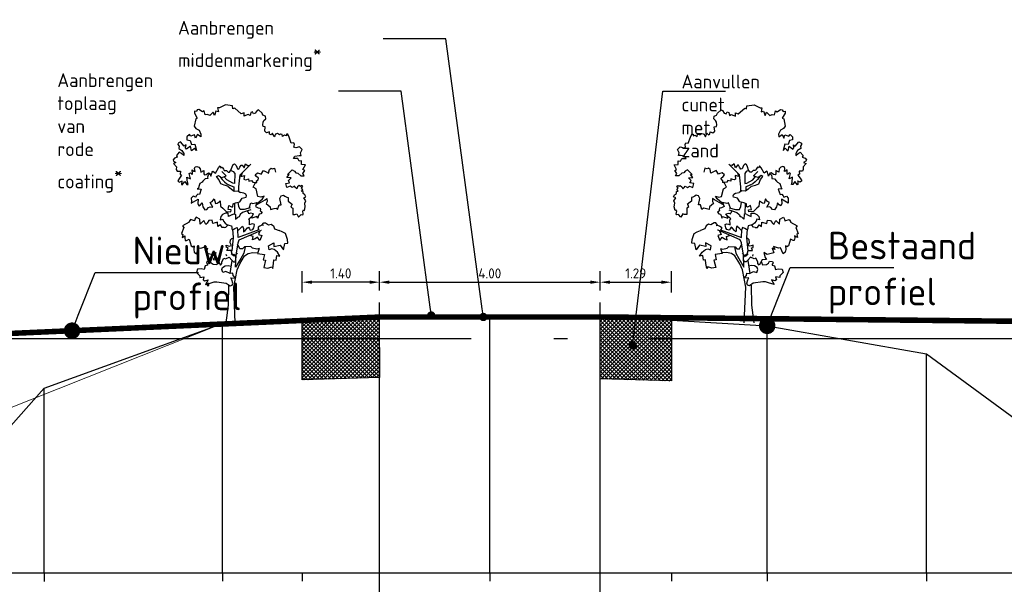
# Model space of a CAD drawing. Extents: x 102676 to 106538, y 417474 to 420545.
# Tile 25 of 112: x 104083 to 104101, y 418485 to 418495. Entities that reach past the tile are written whole.
import ezdxf
from ezdxf import colors
from ezdxf.entities.mleader import LeaderData, LeaderLine
from ezdxf.math import Vec2, Vec3

# ---------------------------------------------------------------- set-up
doc = ezdxf.new("R2010")
doc.units = 0
doc.linetypes.add('AL-NAP_LIJN', pattern=[15.25, 12, -1.5, 0.25, -1.5])
doc.linetypes.add('DGN Style 2', pattern=[10.029034, 6.01742, -4.011614])
doc.layers.get('0').update_dxf_attribs({"lineweight": 25})
doc.layers.get('DEFPOINTS').update_dxf_attribs({"lineweight": 25})
for name, color, linetype, lineweight in [('B-WE-GW-GRONDWERKLIJN_KRUIN-G', 90, 'Continuous', 25), ('N-PROFIEL-TEKST', 1, 'Continuous', 25), ('N-WE-GW-CUNET-WERK-A', 92, 'Continuous', 25), ('N-WE-GW-GROND_ZAND_CUNETZAND-G', 7, 'Continuous', 25), ('N-WE-GW-TALUDLIJN-G', 90, 'Continuous', 25), ('N-WE-VH-VERHARDING_ASFALT-GD', 252, 'Continuous', 25), ('X-XX-AL-NAP-G', 7, 'AL-NAP_LIJN', 25), ('X-XX-AL-PROFIELBALK-G', 7, 'Continuous', 25), ('X-XX-AL-VERWIJZING_DOORSNEDE-M_OUD', 7, 'Continuous', 25)]:
    doc.layers.add(name, color=color, linetype=linetype, lineweight=lineweight)
doc.styles.add('NLCS-ISO-ANNOTATIEF-T18', font='NLCS-ISO.ttf', dxfattribs={"height": 1.8})
doc.styles.add('NLCS-ISO-ANNOTATIEF-T25', font='NLCS-ISO.ttf', dxfattribs={"height": 2.5})
doc.linetypes.add('KL-WATER-V', pattern='A,3.5,[24,NLCS.shx,S=0.5,R=0,X=0,Y=0],3.5,-0.5,[168,NLCS.shx,S=0.75,R=0,X=0.75,Y=0],-2', length=9.5)
doc.dimstyles.new('NLCS-ANNOTATIEF-T18-PIJL_L2_H1', dxfattribs={"dimtxt": 2.5, "dimasz": 1.8, "dimexe": 2, "dimexo": 2, "dimgap": 0.7, "dimtad": 1, "dimzin": 0, "dimdsep": 46, "dimtxsty": 'NLCS-ISO-ANNOTATIEF-T18', "dimcen": 2.5, "dimdle": 2, "dimclrd": 256, "dimclre": 256, "dimclrt": 10, "dimadec": 1, "dimazin": 0, "dimtfac": 1, "dimtdec": 3, "dimtofl": 0, "dimtmove": 0, "dimatfit": 3, "dimfxl": 2, "dimfxlon": 1, "dimtfillclr": 256, "dimtolj": 1, "dimtzin": 0, "dimlwd": -1, "dimlwe": -1, "dimarcsym": 0})
pattern_1 = [(135, (0, 0), (-0.0353553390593, -0.0353553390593), []), (45, (0, 0), (-0.0353553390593, 0.0353553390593), [])]

# ---------------------------------------------------------------- blocks, each defined once
blk = doc.blocks.new('_Dot')
at = {"color": 0, "linetype": 'ByBlock', "lineweight": -2}
blk.add_line((-0.5, 0), (-1, 0), dxfattribs=at)
at = {"color": 0, "linetype": 'ByBlock', "const_width": 0.5}
blk.add_lwpolyline([(-0.25, 0, 1), (0.25, 0, 1)], format="xyb", close=True, dxfattribs=at)
blk = doc.blocks.new('*D36')
at = {"layer": 'DEFPOINTS', "color": 0, "linetype": 'KL-WATER-V', "transparency": 16777216}
for p in [(104093.287, 418490.006), (104089.287, 418489.675), (104093.287, 418489.675)]:
    blk.add_point(p, dxfattribs=at)
at = {"layer": 'N-PROFIEL-TEKST', "transparency": 16777216}
for p, q in [((104089.287, 418489.875), (104089.287, 418490.206)), ((104093.287, 418489.875), (104093.287, 418490.206)), ((104089.467, 418490.006), (104093.107, 418490.006))]:
    blk.add_line(p, q, dxfattribs=at)
at = {"layer": 'N-PROFIEL-TEKST', "linetype": 'KL-WATER-V', "transparency": 16777216}
for points in [[(104089.467, 418490.036), (104089.467, 418489.976), (104089.287, 418490.006)], [(104093.107, 418490.036), (104093.107, 418489.976), (104093.287, 418490.006)]]:
    blk.add_solid(points, dxfattribs=at)
at = {"layer": 'N-PROFIEL-TEKST', "color": 10, "linetype": 'KL-WATER-V', "lineweight": 0, "transparency": 16777216, "insert": (104091.287, 418490.166), "char_height": 0.18, "attachment_point": 5, "style": 'NLCS-ISO-ANNOTATIEF-T18'}
blk.add_mtext('\\A1;4.00', dxfattribs=at)
blk = doc.blocks.new('E8')
at = {"color": 8}
for p, q in [((22.635, 25), (22.6, 24.999)), ((22.6, 24.999), (22.614, 24.923)), ((22.744, 25.055), (22.635, 25)), ((22.873, 25.037), (22.744, 25.055)), ((22.879, 24.979), (22.873, 25.037)), ((22.911, 24.99), (22.879, 24.979)), ((23.029, 24.891), (22.911, 24.99)), ((22.182, 24.938), (22.181, 24.902)), ((22.181, 24.902), (22.232, 24.808)), ((22.217, 24.934), (22.182, 24.938)), ((22.232, 24.808), (22.204, 24.797)), ((22.232, 24.962), (22.217, 24.934)), ((22.262, 24.968), (22.232, 24.962)), ((22.324, 24.924), (22.262, 24.968)), ((22.355, 24.944), (22.324, 24.924)), ((22.376, 24.87), (22.355, 24.944)), ((22.417, 24.875), (22.376, 24.87)), ((22.46, 24.856), (22.417, 24.875)), ((22.52, 24.917), (22.46, 24.856)), ((22.543, 24.858), (22.52, 24.917)), ((22.57, 24.935), (22.543, 24.858)), ((22.614, 24.923), (22.57, 24.935)), ((23.08, 24.906), (23.029, 24.891)), ((23.081, 24.904), (23.08, 24.906)), ((23.082, 24.845), (23.081, 24.904)), ((23.108, 24.857), (23.082, 24.845)), ((23.156, 24.874), (23.108, 24.857)), ((23.191, 24.86), (23.156, 24.874)), ((23.201, 24.914), (23.191, 24.86)), ((23.232, 24.924), (23.201, 24.914)), ((23.252, 24.89), (23.232, 24.924)), ((23.283, 24.9), (23.252, 24.89)), ((23.318, 24.952), (23.283, 24.9)), ((23.339, 24.962), (23.318, 24.952)), ((23.405, 24.899), (23.339, 24.962)), ((23.422, 24.865), (23.405, 24.899)), ((23.466, 24.847), (23.422, 24.865)), ((23.473, 24.8), (23.466, 24.847)), ((22.204, 24.797), (22.178, 24.667)), ((22.178, 24.667), (22.207, 24.624)), ((23.42, 24.687), (23.423, 24.738)), ((23.426, 24.657), (23.42, 24.687)), ((23.423, 24.738), (23.44, 24.767)), ((23.465, 24.654), (23.426, 24.657)), ((23.44, 24.767), (23.473, 24.8)), ((23.456, 24.576), (23.465, 24.654)), ((22.092, 24.516), (22.044, 24.473)), ((22.044, 24.473), (22.044, 24.419)), ((22.116, 24.482), (22.092, 24.516)), ((22.147, 24.499), (22.116, 24.482)), ((22.183, 24.508), (22.147, 24.499)), ((22.202, 24.45), (22.183, 24.508)), ((22.236, 24.515), (22.202, 24.45)), ((22.207, 24.624), (22.267, 24.59)), ((22.297, 24.473), (22.236, 24.515)), ((22.267, 24.59), (22.299, 24.521)), ((22.299, 24.521), (22.297, 24.473)), ((23.489, 24.545), (23.456, 24.576)), ((23.54, 24.564), (23.489, 24.545)), ((23.543, 24.522), (23.54, 24.564)), ((23.568, 24.507), (23.543, 24.522)), ((23.597, 24.539), (23.568, 24.507)), ((23.625, 24.472), (23.597, 24.539)), ((23.638, 24.493), (23.625, 24.472)), ((23.648, 24.522), (23.638, 24.493)), ((23.687, 24.532), (23.648, 24.522)), ((23.724, 24.506), (23.687, 24.532)), ((23.738, 24.521), (23.724, 24.506)), ((23.768, 24.517), (23.738, 24.521)), ((23.776, 24.48), (23.768, 24.517)), ((23.812, 24.501), (23.776, 24.48)), ((23.847, 24.488), (23.812, 24.501)), ((23.849, 24.521), (23.847, 24.488)), ((23.871, 24.523), (23.849, 24.521)), ((23.896, 24.467), (23.871, 24.523)), ((23.936, 24.355), (23.896, 24.467)), ((21.884, 24.36), (21.882, 24.334)), ((21.882, 24.334), (21.902, 24.305)), ((21.93, 24.38), (21.884, 24.36)), ((21.902, 24.305), (21.898, 24.259)), ((21.997, 24.302), (21.93, 24.38)), ((22.03, 24.327), (21.997, 24.302)), ((22.02, 24.273), (22.03, 24.327)), ((22.039, 24.246), (22.02, 24.273)), ((22.11, 24.301), (22.039, 24.246)), ((22.044, 24.419), (22.104, 24.405)), ((22.104, 24.405), (22.128, 24.334)), ((22.124, 24.221), (22.11, 24.301)), ((22.128, 24.334), (22.186, 24.339)), ((22.186, 24.339), (22.217, 24.222)), ((23.979, 24.362), (23.936, 24.355)), ((23.992, 24.335), (23.979, 24.362)), ((23.984, 24.286), (23.992, 24.335)), ((24.019, 24.271), (23.984, 24.286)), ((24.085, 24.292), (24.019, 24.271)), ((24.13, 24.245), (24.085, 24.292)), ((21.869, 24.104), (21.818, 24.086)), ((21.906, 24.193), (21.854, 24.136)), ((21.854, 24.136), (21.869, 24.104)), ((21.898, 24.259), (21.954, 24.225)), ((21.944, 24.167), (21.906, 24.193)), ((21.989, 24.135), (21.944, 24.167)), ((21.954, 24.225), (21.985, 24.168)), ((21.985, 24.168), (21.989, 24.135)), ((22.152, 24.237), (22.124, 24.221)), ((22.18, 24.266), (22.152, 24.237)), ((22.217, 24.222), (22.18, 24.266)), ((23.976, 24.082), (24.002, 24.122)), ((24.002, 24.122), (24.079, 24.136)), ((24.079, 24.136), (24.114, 24.135)), ((24.101, 24.181), (24.13, 24.245)), ((24.114, 24.135), (24.101, 24.181)), ((21.818, 24.086), (21.795, 24.057)), ((21.795, 24.057), (21.803, 24.028)), ((21.845, 24.008), (21.8, 23.991)), ((21.8, 23.991), (21.854, 23.929)), ((21.803, 24.028), (21.845, 24.008)), ((21.854, 23.929), (21.852, 23.878)), ((22.184, 23.897), (22.195, 23.926)), ((22.195, 23.926), (22.224, 23.935)), ((22.224, 23.935), (22.258, 23.923)), ((22.258, 23.923), (22.286, 23.89)), ((22.615, 23.908), (22.646, 23.946)), ((22.646, 23.946), (22.659, 23.909)), ((22.659, 23.909), (22.682, 23.921)), ((22.682, 23.921), (22.705, 23.885)), ((22.842, 23.868), (22.864, 23.931)), ((22.864, 23.931), (22.881, 23.969)), ((22.881, 23.969), (22.905, 23.982)), ((22.905, 23.982), (22.936, 23.953)), ((22.936, 23.953), (22.959, 23.893)), ((22.985, 23.884), (23.005, 23.919)), ((23.005, 23.919), (23.025, 23.957)), ((23.007, 23.782), (23.2, 23.974)), ((23.025, 23.957), (23.046, 23.961)), ((23.046, 23.961), (23.081, 23.91)), ((23.081, 23.91), (23.105, 23.985)), ((23.105, 23.985), (23.143, 23.954)), ((23.143, 23.954), (23.18, 23.957)), ((24.054, 24.082), (23.976, 24.082)), ((24.078, 24.033), (24.054, 24.082)), ((24.12, 24.035), (24.078, 24.033)), ((24.12, 23.969), (24.12, 24.035)), ((24.192, 23.965), (24.12, 23.969)), ((24.147, 23.879), (24.192, 23.965)), ((21.852, 23.878), (21.867, 23.85)), ((21.867, 23.85), (21.925, 23.851)), ((21.948, 23.775), (21.91, 23.725)), ((21.925, 23.851), (21.921, 23.797)), ((21.921, 23.797), (21.948, 23.775)), ((22.055, 23.652), (22.045, 23.739)), ((22.045, 23.739), (22.107, 23.712)), ((22.083, 23.81), (22.106, 23.818)), ((22.107, 23.712), (22.083, 23.81)), ((22.106, 23.818), (22.136, 23.787)), ((22.136, 23.787), (22.146, 23.81)), ((22.146, 23.81), (22.141, 23.875)), ((22.141, 23.875), (22.172, 23.85)), ((22.172, 23.85), (22.191, 23.842)), ((22.191, 23.842), (22.184, 23.897)), ((22.286, 23.89), (22.294, 23.833)), ((22.294, 23.833), (22.351, 23.862)), ((22.351, 23.862), (22.351, 23.802)), ((22.351, 23.802), (22.36, 23.784)), ((22.36, 23.784), (22.393, 23.786)), ((22.393, 23.786), (22.436, 23.817)), ((22.426, 23.775), (22.419, 23.74)), ((22.419, 23.74), (22.424, 23.719)), ((22.453, 23.8), (22.426, 23.775)), ((22.436, 23.817), (22.458, 23.812)), ((22.458, 23.812), (22.479, 23.759)), ((22.479, 23.759), (22.499, 23.83)), ((22.499, 23.83), (22.515, 23.847)), ((22.515, 23.847), (22.562, 23.812)), ((22.562, 23.812), (22.615, 23.908)), ((22.582, 23.755), (22.616, 23.768)), ((22.625, 23.699), (22.582, 23.755)), ((22.616, 23.768), (22.67, 23.737)), ((22.638, 23.753), (22.682, 23.699)), ((22.67, 23.737), (22.712, 23.749)), ((22.753, 23.765), (22.677, 23.841)), ((22.705, 23.885), (22.718, 23.861)), ((22.712, 23.749), (22.753, 23.765)), ((22.767, 23.692), (22.715, 23.75)), ((22.718, 23.861), (22.759, 23.861)), ((22.759, 23.861), (22.79, 23.83)), ((22.79, 23.83), (22.815, 23.832)), ((22.815, 23.832), (22.842, 23.868)), ((22.847, 23.864), (22.885, 23.844)), ((22.885, 23.844), (22.91, 23.806)), ((22.91, 23.806), (22.908, 23.627)), ((22.959, 23.893), (22.985, 23.884)), ((22.986, 23.568), (23.007, 23.782)), ((23.045, 23.819), (23.022, 23.751)), ((23.022, 23.751), (23.088, 23.768)), ((23.088, 23.768), (23.078, 23.704)), ((23.281, 23.78), (23.322, 23.822)), ((23.303, 23.754), (23.281, 23.78)), ((23.339, 23.72), (23.303, 23.754)), ((23.322, 23.822), (23.362, 23.805)), ((23.362, 23.805), (23.391, 23.794)), ((23.391, 23.794), (23.43, 23.862)), ((23.43, 23.862), (23.481, 23.836)), ((23.481, 23.836), (23.525, 23.816)), ((23.525, 23.816), (23.54, 23.881)), ((23.54, 23.881), (23.57, 23.903)), ((23.57, 23.903), (23.593, 23.893)), ((23.593, 23.893), (23.634, 23.901)), ((23.634, 23.901), (23.651, 23.833)), ((23.855, 23.735), (23.896, 23.786)), ((23.865, 23.791), (23.951, 23.873)), ((23.896, 23.786), (23.865, 23.791)), ((23.951, 23.873), (23.951, 23.873)), ((23.951, 23.873), (23.993, 23.852)), ((23.993, 23.852), (24.019, 23.82)), ((24.019, 23.82), (24.052, 23.811)), ((24.052, 23.811), (24.106, 23.765)), ((24.106, 23.765), (24.167, 23.762)), ((24.142, 23.807), (24.179, 23.863)), ((24.167, 23.762), (24.142, 23.807)), ((24.18, 23.862), (24.147, 23.879)), ((24.179, 23.863), (24.18, 23.862)), ((21.91, 23.725), (21.878, 23.672)), ((21.878, 23.672), (21.906, 23.652)), ((21.906, 23.652), (21.935, 23.662)), ((21.935, 23.662), (21.951, 23.671)), ((21.95, 23.672), (21.948, 23.606)), ((21.948, 23.606), (21.958, 23.603)), ((21.951, 23.671), (21.95, 23.672)), ((21.958, 23.603), (22.005, 23.662)), ((22.005, 23.662), (22.041, 23.607)), ((22.041, 23.607), (22.064, 23.609)), ((22.064, 23.609), (22.055, 23.652)), ((22.26, 23.573), (22.252, 23.54)), ((22.279, 23.628), (22.26, 23.573)), ((22.319, 23.652), (22.279, 23.628)), ((22.334, 23.667), (22.319, 23.652)), ((22.375, 23.711), (22.334, 23.667)), ((22.424, 23.719), (22.375, 23.711)), ((22.66, 23.618), (22.625, 23.699)), ((22.717, 23.597), (22.66, 23.618)), ((22.682, 23.699), (22.723, 23.656)), ((22.788, 23.575), (22.717, 23.597)), ((22.723, 23.656), (22.766, 23.622)), ((22.766, 23.622), (22.818, 23.593)), ((22.876, 23.633), (22.767, 23.692)), ((22.788, 23.575), (22.853, 23.523)), ((22.817, 23.594), (22.895, 23.565)), ((22.908, 23.627), (22.876, 23.633)), ((22.895, 23.565), (22.895, 23.491)), ((22.983, 23.477), (22.986, 23.568)), ((23.078, 23.704), (23.078, 23.702)), ((23.078, 23.702), (23.103, 23.694)), ((23.103, 23.694), (23.13, 23.697)), ((23.13, 23.697), (23.163, 23.711)), ((23.163, 23.711), (23.165, 23.668)), ((23.165, 23.668), (23.217, 23.679)), ((23.217, 23.679), (23.239, 23.651)), ((23.239, 23.651), (23.282, 23.646)), ((23.244, 23.562), (23.282, 23.629)), ((23.296, 23.527), (23.244, 23.562)), ((23.282, 23.646), (23.312, 23.642)), ((23.282, 23.629), (23.312, 23.642)), ((23.308, 23.676), (23.334, 23.694)), ((23.312, 23.642), (23.308, 23.676)), ((23.334, 23.694), (23.339, 23.72)), ((23.838, 23.628), (23.906, 23.639)), ((23.856, 23.556), (23.838, 23.628)), ((23.933, 23.727), (23.855, 23.735)), ((23.916, 23.577), (23.856, 23.556)), ((23.884, 23.683), (23.933, 23.727)), ((23.906, 23.639), (23.884, 23.683)), ((23.949, 23.554), (23.916, 23.577)), ((23.992, 23.576), (23.949, 23.554)), ((24.013, 23.555), (23.992, 23.576)), ((24.05, 23.564), (24.037, 23.53)), ((24.08, 23.59), (24.05, 23.564)), ((24.1, 23.571), (24.08, 23.59)), ((24.118, 23.588), (24.1, 23.571)), ((24.145, 23.576), (24.118, 23.588)), ((24.119, 23.543), (24.145, 23.576)), ((22.156, 23.399), (22.123, 23.362)), ((22.206, 23.378), (22.156, 23.399)), ((22.214, 23.4), (22.206, 23.378)), ((22.24, 23.431), (22.214, 23.4)), ((22.252, 23.54), (22.232, 23.527)), ((22.232, 23.527), (22.305, 23.525)), ((22.272, 23.425), (22.24, 23.431)), ((22.305, 23.525), (22.272, 23.425)), ((22.853, 23.523), (22.899, 23.484)), ((22.899, 23.484), (22.965, 23.495)), ((22.965, 23.495), (23.015, 23.462)), ((23.077, 23.448), (23.015, 23.462)), ((23.044, 23.357), (23.116, 23.38)), ((23.109, 23.432), (23.077, 23.448)), ((23.123, 23.405), (23.109, 23.432)), ((23.116, 23.38), (23.123, 23.405)), ((23.332, 23.392), (23.296, 23.527)), ((23.381, 23.375), (23.332, 23.392)), ((23.442, 23.396), (23.381, 23.375)), ((23.411, 23.346), (23.442, 23.396)), ((23.727, 23.352), (23.75, 23.404)), ((23.75, 23.404), (23.792, 23.416)), ((23.792, 23.416), (23.819, 23.398)), ((23.819, 23.398), (23.855, 23.379)), ((23.855, 23.379), (23.878, 23.372)), ((24.037, 23.53), (24.013, 23.555)), ((24.117, 23.486), (24.143, 23.512)), ((24.151, 23.478), (24.117, 23.486)), ((24.143, 23.512), (24.119, 23.543)), ((24.152, 23.442), (24.151, 23.478)), ((24.184, 23.421), (24.152, 23.442)), ((24.163, 23.365), (24.201, 23.383)), ((24.201, 23.383), (24.184, 23.421)), ((22.123, 23.362), (22.125, 23.301)), ((22.123, 23.27), (22.245, 23.34)), ((22.125, 23.301), (22.123, 23.27)), ((22.245, 23.34), (22.242, 23.265)), ((22.242, 23.265), (22.259, 23.218)), ((22.259, 23.218), (22.29, 23.241)), ((22.29, 23.241), (22.32, 23.276)), ((22.32, 23.276), (22.335, 23.202)), ((22.335, 23.202), (22.371, 23.15)), ((22.437, 23.191), (22.464, 23.203)), ((22.464, 23.203), (22.511, 23.196)), ((22.465, 23.284), (22.501, 23.297)), ((22.511, 23.196), (22.465, 23.284)), ((22.501, 23.297), (22.538, 23.347)), ((22.538, 23.347), (22.562, 23.266)), ((22.562, 23.266), (22.59, 23.268)), ((22.59, 23.268), (22.628, 23.295)), ((22.628, 23.295), (22.646, 23.31)), ((22.628, 23.295), (22.628, 23.295)), ((22.646, 23.31), (22.655, 23.214)), ((22.655, 23.214), (22.657, 23.211)), ((22.657, 23.211), (22.692, 23.177)), ((22.792, 23.156), (22.806, 23.226)), ((22.806, 23.226), (22.861, 23.195)), ((22.861, 23.195), (22.879, 23.21)), ((22.879, 23.21), (22.883, 23.258)), ((22.883, 23.258), (22.927, 23.277)), ((22.904, 23.271), (22.908, 23.073)), ((22.927, 23.277), (23, 23.295)), ((22.986, 23.211), (22.974, 23.288)), ((23.01, 23.153), (22.986, 23.211)), ((23, 23.295), (23.044, 23.357)), ((23.17, 23.179), (23.205, 23.276)), ((23.205, 23.276), (23.238, 23.262)), ((23.238, 23.262), (23.313, 23.28)), ((23.313, 23.28), (23.288, 23.209)), ((23.288, 23.209), (23.336, 23.186)), ((23.296, 23.242), (23.376, 23.28)), ((23.304, 23.255), (23.366, 23.304)), ((23.366, 23.304), (23.411, 23.346)), ((23.376, 23.28), (23.462, 23.329)), ((23.462, 23.329), (23.494, 23.356)), ((23.496, 23.302), (23.478, 23.262)), ((23.478, 23.262), (23.553, 23.205)), ((23.494, 23.356), (23.496, 23.302)), ((23.553, 23.205), (23.557, 23.157)), ((23.688, 23.157), (23.717, 23.239)), ((23.717, 23.239), (23.751, 23.239)), ((23.751, 23.239), (23.727, 23.352)), ((23.878, 23.372), (23.88, 23.306)), ((23.88, 23.306), (23.927, 23.267)), ((23.927, 23.267), (23.955, 23.246)), ((23.945, 23.243), (23.93, 23.199)), ((23.954, 23.248), (23.945, 23.243)), ((23.955, 23.246), (23.954, 23.248)), ((24.198, 23.309), (24.163, 23.365)), ((24.175, 23.134), (24.189, 23.202)), ((24.179, 23.267), (24.198, 23.309)), ((24.189, 23.202), (24.179, 23.267)), ((22.371, 23.15), (22.407, 23.154)), ((22.407, 23.154), (22.437, 23.191)), ((22.66, 23.029), (22.647, 22.968)), ((22.691, 23.064), (22.66, 23.029)), ((22.744, 23.086), (22.691, 23.064)), ((22.692, 23.177), (22.712, 23.161)), ((22.712, 23.161), (22.755, 23.117)), ((22.794, 23.088), (22.744, 23.086)), ((22.755, 23.117), (22.84, 23.114)), ((22.845, 23.151), (22.792, 23.156)), ((22.795, 23.026), (22.794, 23.088)), ((22.824, 23.042), (22.795, 23.026)), ((22.873, 23.065), (22.824, 23.042)), ((22.84, 23.114), (22.845, 23.151)), ((22.873, 23.065), (22.903, 23.075)), ((22.903, 23.075), (22.924, 23.065)), ((22.924, 23.065), (22.927, 22.98)), ((22.968, 23.013), (22.999, 23.03)), ((23.011, 23.065), (22.988, 23.024)), ((23.079, 23.152), (23.01, 23.153)), ((23.054, 23.1), (23.011, 23.065)), ((23.141, 23.131), (23.054, 23.1)), ((23.192, 23.186), (23.079, 23.152)), ((23.158, 23.099), (23.139, 23.13)), ((23.201, 23.15), (23.141, 23.131)), ((23.169, 23.077), (23.158, 23.099)), ((23.167, 22.987), (23.227, 23.034)), ((23.199, 23.088), (23.169, 23.077)), ((23.253, 23.078), (23.199, 23.088)), ((23.218, 22.997), (23.227, 23.034)), ((23.313, 23.028), (23.218, 22.997)), ((23.227, 23.034), (23.253, 23.078)), ((23.33, 22.996), (23.313, 23.028)), ((23.334, 23.025), (23.33, 22.996)), ((23.351, 23.072), (23.334, 23.025)), ((23.336, 23.186), (23.371, 23.178)), ((23.385, 23.076), (23.351, 23.072)), ((23.379, 23.146), (23.37, 23.132)), ((23.37, 23.132), (23.406, 23.106)), ((23.371, 23.178), (23.379, 23.146)), ((23.406, 23.107), (23.385, 23.076)), ((23.557, 23.157), (23.628, 23.174)), ((23.628, 23.174), (23.659, 23.179)), ((23.659, 23.179), (23.688, 23.157)), ((23.93, 23.199), (23.962, 23.178)), ((23.962, 23.178), (23.965, 23.066)), ((23.965, 23.066), (24.002, 23.064)), ((24.002, 23.064), (24.036, 23.075)), ((24.036, 23.075), (24.069, 23.015)), ((24.069, 23.015), (24.112, 23.066)), ((24.112, 23.066), (24.143, 23.055)), ((24.143, 23.055), (24.153, 23.073)), ((24.145, 23.127), (24.159, 23.148)), ((24.153, 23.073), (24.145, 23.127)), ((24.159, 23.148), (24.175, 23.134)), ((22.083, 22.924), (21.961, 22.859)), ((21.961, 22.859), (21.989, 22.83)), ((22.086, 22.936), (22.083, 22.924)), ((22.108, 22.971), (22.086, 22.936)), ((22.183, 22.951), (22.108, 22.971)), ((22.19, 22.978), (22.183, 22.951)), ((22.213, 23.018), (22.19, 22.978)), ((22.277, 22.977), (22.213, 23.018)), ((22.282, 22.89), (22.277, 22.977)), ((22.351, 22.952), (22.282, 22.89)), ((22.385, 22.88), (22.351, 22.952)), ((22.412, 22.909), (22.385, 22.88)), ((22.443, 22.954), (22.412, 22.909)), ((22.5, 22.958), (22.443, 22.954)), ((22.511, 22.902), (22.5, 22.958)), ((22.6, 22.924), (22.511, 22.902)), ((22.607, 22.845), (22.6, 22.924)), ((22.653, 22.876), (22.607, 22.845)), ((22.647, 22.968), (22.693, 22.981)), ((22.683, 22.828), (22.653, 22.876)), ((22.693, 22.981), (22.705, 22.941)), ((22.705, 22.941), (22.736, 22.908)), ((22.736, 22.908), (22.765, 22.884)), ((22.752, 22.834), (22.786, 22.871)), ((22.765, 22.884), (22.803, 22.872)), ((22.803, 22.872), (22.851, 22.859)), ((22.851, 22.859), (22.857, 22.83)), ((22.927, 22.98), (22.968, 23.013)), ((23.013, 22.816), (23.053, 22.852)), ((23.053, 22.852), (23.069, 22.807)), ((23.18, 22.968), (23.167, 22.987)), ((23.177, 22.875), (23.18, 22.968)), ((23.206, 22.89), (23.177, 22.875)), ((23.241, 22.895), (23.206, 22.89)), ((23.268, 22.884), (23.241, 22.895)), ((23.257, 22.824), (23.264, 22.848)), ((23.264, 22.848), (23.268, 22.884)), ((23.366, 22.855), (23.334, 22.836)), ((23.404, 22.872), (23.366, 22.855)), ((23.404, 22.872), (23.436, 22.91)), ((23.429, 22.867), (23.404, 22.872)), ((23.436, 22.91), (23.469, 22.91)), ((23.469, 22.91), (23.525, 22.874)), ((23.525, 22.874), (23.569, 22.888)), ((23.569, 22.888), (23.611, 22.859)), ((23.611, 22.859), (23.634, 22.801)), ((21.989, 22.83), (21.947, 22.72)), ((21.947, 22.72), (21.97, 22.703)), ((21.97, 22.703), (21.959, 22.647)), ((21.959, 22.647), (22.009, 22.677)), ((22.009, 22.677), (22.006, 22.641)), ((22.721, 22.825), (22.683, 22.828)), ((22.721, 22.825), (22.752, 22.834)), ((22.857, 22.83), (22.859, 22.799)), ((22.859, 22.799), (22.882, 22.79)), ((22.868, 22.796), (22.883, 22.644)), ((22.882, 22.79), (22.913, 22.807)), ((22.913, 22.807), (22.953, 22.828)), ((22.953, 22.828), (22.963, 22.793)), ((22.963, 22.793), (22.978, 22.779)), ((22.974, 22.649), (22.968, 22.79)), ((23.35, 22.787), (22.974, 22.649)), ((22.978, 22.779), (23.013, 22.816)), ((22.993, 22.607), (23.393, 22.78)), ((23.069, 22.807), (23.069, 22.776)), ((23.069, 22.776), (23.071, 22.752)), ((23.071, 22.752), (23.1, 22.772)), ((23.1, 22.772), (23.142, 22.819)), ((23.142, 22.819), (23.161, 22.833)), ((23.161, 22.833), (23.177, 22.801)), ((23.177, 22.801), (23.193, 22.781)), ((23.243, 22.663), (23.188, 22.685)), ((23.193, 22.781), (23.239, 22.794)), ((23.239, 22.794), (23.257, 22.824)), ((23.334, 22.836), (23.333, 22.803)), ((23.335, 22.801), (23.35, 22.787)), ((23.367, 22.769), (23.339, 22.699)), ((23.339, 22.699), (23.399, 22.681)), ((23.399, 22.681), (23.366, 22.594)), ((23.404, 22.783), (23.403, 22.783)), ((23.634, 22.801), (23.715, 22.772)), ((23.772, 22.747), (23.715, 22.772)), ((23.829, 22.719), (23.772, 22.747)), ((23.847, 22.664), (23.829, 22.719)), ((22.006, 22.641), (22.015, 22.595)), ((22.015, 22.595), (22.036, 22.595)), ((22.036, 22.595), (22.082, 22.616)), ((22.082, 22.616), (22.12, 22.494)), ((22.12, 22.494), (22.15, 22.479)), ((22.15, 22.479), (22.176, 22.496)), ((22.176, 22.496), (22.167, 22.432)), ((22.76, 22.468), (22.758, 22.508)), ((22.758, 22.508), (22.812, 22.49)), ((22.812, 22.49), (22.854, 22.5)), ((22.826, 22.55), (22.832, 22.606)), ((22.854, 22.5), (22.826, 22.55)), ((22.832, 22.606), (22.859, 22.626)), ((22.883, 22.644), (22.858, 22.396)), ((22.859, 22.626), (22.88, 22.636)), ((22.938, 22.325), (22.97, 22.547)), ((22.981, 22.493), (22.963, 22.519)), ((22.97, 22.547), (22.993, 22.607)), ((23.005, 22.44), (22.981, 22.493)), ((23.233, 22.605), (23.243, 22.663)), ((23.281, 22.621), (23.233, 22.605)), ((23.323, 22.65), (23.281, 22.621)), ((23.366, 22.594), (23.323, 22.65)), ((23.521, 22.497), (23.622, 22.548)), ((23.533, 22.426), (23.521, 22.497)), ((23.622, 22.548), (23.619, 22.485)), ((23.619, 22.485), (23.733, 22.505)), ((23.733, 22.505), (23.795, 22.421)), ((23.795, 22.421), (23.818, 22.537)), ((23.818, 22.537), (23.874, 22.544)), ((23.867, 22.61), (23.847, 22.664)), ((23.874, 22.544), (23.867, 22.61)), ((22.167, 22.432), (22.167, 22.432)), ((22.167, 22.432), (22.178, 22.378)), ((22.178, 22.378), (22.219, 22.351)), ((22.219, 22.351), (22.262, 22.458)), ((22.262, 22.458), (22.299, 22.456)), ((22.299, 22.456), (22.39, 22.484)), ((22.39, 22.484), (22.368, 22.431)), ((22.368, 22.431), (22.415, 22.451)), ((22.415, 22.451), (22.384, 22.371)), ((22.384, 22.371), (22.505, 22.338)), ((22.39, 22.484), (22.39, 22.484)), ((22.505, 22.338), (22.568, 22.372)), ((22.568, 22.372), (22.541, 22.283)), ((22.767, 22.309), (22.758, 22.339)), ((22.793, 22.459), (22.76, 22.468)), ((22.769, 22.413), (22.793, 22.459)), ((22.848, 22.412), (22.769, 22.413)), ((22.872, 22.329), (22.848, 22.412)), ((22.874, 22.327), (22.848, 22.348)), ((22.895, 22.336), (22.872, 22.329)), ((22.872, 22.329), (22.872, 22.329)), ((22.903, 22.306), (22.874, 22.327)), ((22.928, 22.309), (22.895, 22.336)), ((22.921, 22.32), (22.903, 22.306)), ((22.959, 22.361), (22.921, 22.32)), ((22.926, 22.111), (22.938, 22.325)), ((22.932, 22.247), (22.928, 22.309)), ((23.003, 22.168), (23.09, 22.312)), ((23.054, 22.444), (23.005, 22.44)), ((23.073, 22.361), (23.02, 22.263)), ((23.089, 22.478), (23.054, 22.444)), ((23.097, 22.478), (23.073, 22.361)), ((23.203, 22.484), (23.089, 22.478)), ((23.09, 22.312), (23.151, 22.358)), ((23.151, 22.358), (23.241, 22.372)), ((23.232, 22.456), (23.203, 22.484)), ((23.312, 22.433), (23.232, 22.456)), ((23.241, 22.372), (23.326, 22.367)), ((23.351, 22.448), (23.312, 22.433)), ((23.351, 22.448), (23.322, 22.354)), ((23.322, 22.354), (23.451, 22.336)), ((23.451, 22.336), (23.428, 22.244)), ((23.581, 22.44), (23.533, 22.426)), ((23.625, 22.431), (23.581, 22.44)), ((23.687, 22.382), (23.625, 22.431)), ((23.662, 22.234), (23.672, 22.319)), ((23.672, 22.319), (23.73, 22.31)), ((23.73, 22.31), (23.687, 22.382)), ((22.374, 22.131), (22.354, 22.064)), ((22.417, 22.143), (22.374, 22.131)), ((22.407, 22.209), (22.399, 22.19)), ((22.399, 22.19), (22.417, 22.166)), ((22.463, 22.219), (22.407, 22.209)), ((22.417, 22.166), (22.417, 22.143)), ((22.481, 22.181), (22.463, 22.219)), ((22.519, 22.157), (22.481, 22.181)), ((22.589, 22.15), (22.519, 22.157)), ((22.541, 22.283), (22.521, 22.248)), ((22.521, 22.248), (22.595, 22.241)), ((22.614, 22.209), (22.589, 22.15)), ((22.595, 22.241), (22.652, 22.147)), ((22.652, 22.147), (22.678, 22.175)), ((22.678, 22.207), (22.713, 22.272)), ((22.678, 22.175), (22.678, 22.207)), ((22.689, 22.104), (22.738, 22.134)), ((22.713, 22.272), (22.742, 22.258)), ((22.738, 22.134), (22.792, 22.139)), ((22.742, 22.258), (22.81, 22.29)), ((22.792, 22.139), (22.844, 22.126)), ((22.81, 22.29), (22.856, 22.237)), ((22.855, 22.228), (22.821, 21.996)), ((22.856, 22.237), (22.887, 22.208)), ((22.887, 22.208), (22.916, 22.203)), ((22.916, 22.203), (22.932, 22.247)), ((23.02, 22.263), (22.926, 22.111)), ((22.955, 22.062), (23.003, 22.168)), ((23.428, 22.244), (23.471, 22.236)), ((23.471, 22.236), (23.436, 22.105)), ((23.6, 22.085), (23.616, 22.177)), ((23.616, 22.177), (23.622, 22.24)), ((23.622, 22.24), (23.662, 22.234)), ((22.234, 22.071), (22.217, 22.015)), ((22.217, 22.015), (22.277, 21.95)), ((22.304, 22.08), (22.234, 22.071)), ((22.354, 22.064), (22.304, 22.08)), ((22.676, 22.064), (22.689, 22.104)), ((22.693, 22.011), (22.676, 22.064)), ((22.751, 22.033), (22.693, 22.011)), ((22.827, 21.994), (22.751, 22.033)), ((22.877, 21.997), (22.827, 21.994)), ((22.882, 21.956), (22.877, 21.997)), ((22.924, 21.909), (22.882, 21.956)), ((22.894, 21.748), (22.955, 22.062)), ((23.436, 22.105), (23.511, 22.088)), ((23.511, 22.088), (23.582, 22.114)), ((23.582, 22.114), (23.6, 22.085)), ((23.6, 22.085), (23.6, 22.085)), ((22.277, 21.95), (22.278, 21.924)), ((22.278, 21.924), (22.352, 21.932)), ((22.352, 21.932), (22.336, 21.878)), ((22.336, 21.878), (22.37, 21.862)), ((22.37, 21.862), (22.426, 21.88)), ((22.426, 21.88), (22.378, 21.793)), ((22.378, 21.793), (22.482, 21.823)), ((22.482, 21.823), (22.537, 21.844)), ((22.537, 21.844), (22.585, 21.844)), ((22.585, 21.844), (22.757, 21.82)), ((22.757, 21.82), (22.827, 21.768)), ((22.796, 21.783), (22.79, 21.421)), ((22.827, 21.768), (22.862, 21.783)), ((22.857, 21.879), (22.84, 21.918)), ((22.84, 21.918), (22.924, 21.909)), ((22.876, 21.817), (22.857, 21.879)), ((22.862, 21.783), (22.876, 21.817)), ((22.921, 21.1), (22.894, 21.748)), ((22.79, 21.421), (22.747, 21.1))]:
    blk.add_line(p, q, dxfattribs=at)
blk = doc.blocks.new('*D41')
at = {"layer": 'DEFPOINTS', "color": 0, "transparency": 16777216}
for p in [(104094.578, 418490.006), (104093.287, 418489.675, -0.271), (104094.578, 418489.315, 0.223)]:
    blk.add_point(p, dxfattribs=at)
at = {"layer": 'N-PROFIEL-TEKST', "transparency": 16777216}
for p, q in [((104093.287, 418489.853), (104093.287, 418490.206)), ((104094.578, 418489.818), (104094.578, 418490.206)), ((104093.467, 418490.006), (104094.398, 418490.006))]:
    blk.add_line(p, q, dxfattribs=at)
for points in [[(104093.467, 418490.036), (104093.467, 418489.976), (104093.287, 418490.006)], [(104094.398, 418490.036), (104094.398, 418489.976), (104094.578, 418490.006)]]:
    blk.add_solid(points, dxfattribs=at)
at = {"layer": 'N-PROFIEL-TEKST', "color": 10, "transparency": 16777216, "insert": (104093.932, 418490.166), "char_height": 0.18, "attachment_point": 5, "style": 'NLCS-ISO-ANNOTATIEF-T18'}
blk.add_mtext('\\A1;1.29', dxfattribs=at)
blk = doc.blocks.new('*D42')
at = {"layer": 'DEFPOINTS', "color": 0, "transparency": 16777216}
for p in [(104087.887, 418490.006), (104089.287, 418489.675, -0.271), (104087.887, 418489.345, 0.223)]:
    blk.add_point(p, dxfattribs=at)
at = {"layer": 'N-PROFIEL-TEKST', "transparency": 16777216}
for p, q in [((104087.887, 418489.819), (104087.887, 418490.206)), ((104089.287, 418489.853), (104089.287, 418490.206)), ((104089.107, 418490.006), (104088.067, 418490.006))]:
    blk.add_line(p, q, dxfattribs=at)
for points in [[(104088.067, 418490.036), (104088.067, 418489.976), (104087.887, 418490.006)], [(104089.107, 418490.036), (104089.107, 418489.976), (104089.287, 418490.006)]]:
    blk.add_solid(points, dxfattribs=at)
at = {"layer": 'N-PROFIEL-TEKST', "color": 10, "transparency": 16777216, "insert": (104088.587, 418490.166), "char_height": 0.18, "attachment_point": 5, "style": 'NLCS-ISO-ANNOTATIEF-T18'}
blk.add_mtext('\\A1;1.40', dxfattribs=at)

msp = doc.modelspace()

# ---------------------------------------------------------------- hatches: boundary and pattern name
at = {"layer": 'N-WE-GW-CUNET-WERK-A', "transparency": 33554687}
h = msp.add_hatch(dxfattribs=at)
h.set_pattern_fill('AGW-WERK_ONTGRAVEN_AANVULLEN-SO', color=256, scale=0.1, pattern_type=2)
h.set_pattern_definition(pattern_1)
h.paths.add_polyline_path([(104087.8868, 418489.3454), (104089.2829, 418489.3742), (104089.287, 418488.2797), (104087.8868, 418488.2349)])
h = msp.add_hatch(dxfattribs=at)
h.set_pattern_fill('AGW-WERK_ONTGRAVEN_AANVULLEN-SO', color=256, scale=0.1, pattern_type=2)
h.set_pattern_definition(pattern_1)
h.paths.add_polyline_path([(104093.2871, 418489.3546), (104094.5775, 418489.3154), (104094.5775, 418488.2149), (104093.287, 418488.2541)])
at = {"layer": 'N-WE-GW-TALUDLIJN-G', "linetype": 'KL-WATER-V', "lineweight": 0, "transparency": 33554687}
h = msp.add_hatch(dxfattribs=at)
h.set_pattern_fill('ANGLE', color=9)
h.set_pattern_definition([(0, (-2.40185, 3.0039), (0, 0.6985), [0.508, -0.1905]), (90, (-2.40185, 3.0039), (-0.6985, 4e-17), [0.508, -0.1905])])
h.paths.add_polyline_path([(104089.287, 418489.6748), (104093.287, 418489.6748), (104093.287, 418489.5961), (104089.287, 418489.5961)])
at = {"layer": 'X-XX-AL-VERWIJZING_DOORSNEDE-M_OUD', "linetype": 'KL-WATER-V', "lineweight": 0, "transparency": 33554687}
h = msp.add_hatch(color=9, dxfattribs=at)
h.dxf.hatch_style = 1
h.paths.add_polyline_path([(104089.287, 418489.4154), (104093.287, 418489.4154), (104093.287, 418489.3368), (104089.287, 418489.3368)])

# ---------------------------------------------------------------- linework, layer by layer
at = {"layer": 'B-WE-GW-GRONDWERKLIJN_KRUIN-G', "color": 8, "elevation": -1.8495}
msp.add_lwpolyline([(104071.4889, 418488.6454), (104080.4889, 418488.1054), (104081.3781, 418487.1054), (104081.8412, 418486.9754), (104082.323, 418487.0854), (104083.2122, 418488.0854), (104086.4425, 418489.2554), (104087.8868, 418489.3454), (104091.287, 418489.4154), (104094.5775, 418489.3154), (104096.3155, 418489.2154), (104099.2014, 418488.7054), (104101.3276, 418487.1454), (104101.5709, 418487.0554), (104101.8141, 418487.1354), (104103.2113, 418488.1671), (104112.2113, 418488.7354)], dxfattribs=at)
at = {"layer": 'N-WE-GW-GROND_ZAND_CUNETZAND-G', "elevation": 0.2233}
for points in [[(104087.8868, 418489.3454), (104089.2829, 418489.3742), (104089.287, 418488.2797), (104087.8868, 418488.2349)], [(104093.2871, 418489.3546), (104094.5775, 418489.3154), (104094.5775, 418488.2149), (104093.287, 418488.2541)]]:
    msp.add_lwpolyline(points, close=True, dxfattribs=at)
at = {"layer": 'N-WE-GW-TALUDLIJN-G', "lineweight": 0}
msp.add_lwpolyline([(104064.6449, 418488.6854), (104074.8577, 418486.2354), (104077.1275, 418486.2354), (104081.984, 418487.4854), (104086.4425, 418489.2554)], dxfattribs=at)
at = {"layer": 'N-WE-VH-VERHARDING_ASFALT-GD', "color": 4, "linetype": 'DGN Style 2', "const_width": 0.1, "elevation": -0.2706}
msp.add_lwpolyline([(104069.1905, 418488.6854), (104064.6449, 418488.6854), (104073.793, 418488.6854), (104089.2924, 418489.3744), (104093.2871, 418489.3757), (104121.2355, 418489.0854), (104124.3991, 418489.0854)], dxfattribs=at)
at = {"layer": 'X-XX-AL-NAP-G'}
msp.add_lwpolyline([(104063.6984, 418488.9854), (104124.3991, 418488.9854)], dxfattribs=at)
at = {"layer": 'X-XX-AL-PROFIELBALK-G', "color": 7, "linetype": 'Continuous', "lineweight": 25}
for p, q in [((104083.21, 418484.731, -0.7618), (104083.21, 418484.581, -0.7618)), ((104086.4425, 418484.7355), (104086.4425, 418484.5855)), ((104087.8868, 418484.7355, 0.4394), (104087.8868, 418484.5855, 0.4394)), ((104091.287, 418484.7355), (104091.287, 418484.5855)), ((104094.5775, 418484.7355), (104094.5775, 418484.5855)), ((104096.3155, 418484.7355), (104096.3155, 418484.5855)), ((104099.2014, 418484.7355), (104099.2014, 418484.5855))]:
    msp.add_line(p, q, dxfattribs=at)
msp.add_lwpolyline([(104069.3427, 418484.7355), (104124.3991, 418484.7355), (104124.3991, 418482.8711), (104069.3427, 418482.8711)], close=True, dxfattribs=at)
at = {"layer": 'X-XX-AL-VERWIJZING_DOORSNEDE-M_OUD', "color": 1, "elevation": 0.494}
for points in [[(104089.287, 418480.9855), (104089.287, 418489.6354)], [(104093.287, 418480.9855), (104093.287, 418489.6354)]]:
    msp.add_lwpolyline(points, dxfattribs=at)
at = {"layer": 'X-XX-AL-VERWIJZING_DOORSNEDE-M_OUD', "color": 8}
for points, elevation in [([(104086.4425, 418484.7355), (104086.4425, 418489.2554)], 0.3371), ([(104091.287, 418484.7355), (104091.287, 418489.4154)], 0.494), ([(104083.2122, 418484.7355), (104083.2122, 418488.0854)], -0.7893)]:
    msp.add_lwpolyline(points, dxfattribs=dict(at, elevation=elevation))
for points in [[(104096.3155, 418484.7355), (104096.3155, 418489.2154)], [(104099.2014, 418484.7355), (104099.2014, 418488.7054)]]:
    msp.add_lwpolyline(points, dxfattribs=at)

# ---------------------------------------------------------------- block references
at = {"color": 45, "true_color": 0xba8d4a}
msp.add_blockref('E8', (104063.7536, 418468.1699, -1.8495), dxfattribs=at)
at = {"color": 45, "true_color": 0xba8d4a, "xscale": -1}
msp.add_blockref('E8', (104118.8205, 418468.1699, -1.8495), dxfattribs=at)

# ---------------------------------------------------------------- dimensions: what is measured, and where the dimension line sits
at = {"layer": 'N-PROFIEL-TEKST', "color": 11, "true_color": 0xf27172}
for base, p1, p2, picture, middle in [((104087.8868, 418490.0062), (104089.287, 418489.6748, -0.2706), (104087.8868, 418489.3454, 0.2233), '*D42', (104088.5869, 418490.1662)), ((104094.5775, 418490.0062), (104093.287, 418489.6748, -0.2706), (104094.5775, 418489.3154, 0.2233), '*D41', (104093.9323, 418490.1662))]:
    dim = msp.add_linear_dim(base=base, p1=p1, p2=p2, dimstyle='NLCS-ANNOTATIEF-T18-PIJL_L2_H1', dxfattribs=at)
    dim.commit()
    dim.dimension.update_dxf_attribs({"geometry": picture, "text_midpoint": middle})
at = {"layer": 'N-PROFIEL-TEKST', "linetype": 'KL-WATER-V', "lineweight": 0}
dim = msp.add_linear_dim(base=(104093.287, 418490.0062, -0.2706), p1=(104089.287, 418489.6748, -0.2706), p2=(104093.287, 418489.6748, -0.2706), dimstyle='NLCS-ANNOTATIEF-T18-PIJL_L2_H1', dxfattribs=at)
dim.commit()
dim.dimension.update_dxf_attribs({"geometry": '*D36', "text_midpoint": (104091.287, 418490.1662, -0.2706)})

# ---------------------------------------------------------------- leaders
at = {"layer": 'X-XX-AL-VERWIJZING_DOORSNEDE-M_OUD'}
ml = msp.add_multileader_mtext('Standard', dxfattribs=at)
ml.set_content('\\A1;Aanbrengen middenmarkering{\\H0.98x;\\S*^ ;}', color=256, style='NLCS-ISO-ANNOTATIEF-T25')
ml.set_leader_properties(color=256, linetype='ByLayer', lineweight=-1)
ml.set_arrow_properties(name='DOT')
ml.build(insert=Vec2(0, 0))
ml.multileader.update_dxf_attribs({"text_left_attachment_type": 5, "text_right_attachment_type": 5, "dogleg_length": 2.5, "arrow_head_size": 0.15, "scale": 0.1})
ctx = ml.context
ctx.base_point, ctx.scale, ctx.char_height, ctx.arrow_head_size, ctx.landing_gap_size, ctx.plane_origin = Vec3(104085.5467, 418494.4197, -0.2706), 0.1, 0.25, 0.15, 0.09, Vec3(-50.2823, -22.5417, -0.2706)
ctx.left_attachment, ctx.right_attachment = 5, 5
notes = []
notes.append((ctx, [(1, (1, 1, 0), (104090.4927, 418494.4197, -0.2706), (-1, 0), 0.25, [(0, [(104091.1705, 418489.375, -0.2706)], 0, [])])]))
ctx.mtext.insert, ctx.mtext.width, ctx.mtext.flow_direction = Vec3(104085.6367, 418494.7447, -0.2706), 7.885368, 5
ml = msp.add_multileader_mtext('Standard', dxfattribs=at)
ml.set_content('\\A1;Aanbrengen toplaag van rode coating{\\H0.98x;\\S*^ ;}', color=256, style='NLCS-ISO-ANNOTATIEF-T25')
ml.set_leader_properties(color=256, linetype='ByLayer', lineweight=-1)
ml.set_arrow_properties(name='DOT')
ml.build(insert=Vec2(0, 0))
ml.multileader.update_dxf_attribs({"text_left_attachment_type": 5, "text_right_attachment_type": 5, "dogleg_length": 2.5, "arrow_head_size": 0.15, "scale": 0.1})
ctx = ml.context
ctx.base_point, ctx.scale, ctx.char_height, ctx.arrow_head_size, ctx.landing_gap_size, ctx.plane_origin = Vec3(104083.3581, 418493.4687, -0.2706), 0.1, 0.25, 0.15, 0.09, Vec3(-51.0958, -23.4927, -0.2706)
ctx.left_attachment, ctx.right_attachment = 5, 5
notes.append((ctx, [(1, (1, 1, 0), (104089.6792, 418493.4687, -0.2706), (-1, 0), 0.25, [(0, [(104090.2254, 418489.4032, -0.2706)], 0, [])])]))
ctx.mtext.insert, ctx.mtext.width, ctx.mtext.flow_direction = Vec3(104083.4481, 418493.7937, -0.2706), 7.885368, 5
ml = msp.add_multileader_mtext('Standard', dxfattribs=at)
ml.set_content('\\A1;Aanvullen cunet met zand', color=256, style='NLCS-ISO-ANNOTATIEF-T25')
ml.set_leader_properties(color=256, linetype='ByLayer', lineweight=-1)
ml.set_arrow_properties(name='DOT')
ml.build(insert=Vec2(0, 0))
ml.multileader.update_dxf_attribs({"text_left_attachment_type": 5, "text_right_attachment_type": 5, "dogleg_length": 2.5, "arrow_head_size": 0.15, "scale": 0.1})
ctx = ml.context
ctx.base_point, ctx.scale, ctx.char_height, ctx.arrow_head_size, ctx.landing_gap_size, ctx.plane_origin = Vec3(104094.672, 418493.4687, -0.2706), 0.1, 0.25, 0.15, 0.09, Vec3(208235.1969, -23.4927, -0.2706)
ctx.left_attachment, ctx.right_attachment = 5, 5
notes.append((ctx, [(1, (1, 1, 0), (104094.422, 418493.4687, -0.2706), (1, 0), 0.25, [(0, [(104093.8758, 418488.8606, -0.2706)], 0, [])])]))
ctx.mtext.insert, ctx.mtext.width, ctx.mtext.flow_direction = Vec3(104094.762, 418493.7687, -0.2706), 7.885368, 5
ml = msp.add_multileader_mtext('Standard', dxfattribs=at)
ml.set_content('Nieuw profiel', color=256, style='NLCS-ISO-ANNOTATIEF-T25')
ml.set_leader_properties(color=256, linetype='ByLayer', lineweight=-1)
ml.set_arrow_properties(name='DOT')
ml.build(insert=Vec2(0, 0))
ml.multileader.update_dxf_attribs({"text_left_attachment_type": 5, "text_right_attachment_type": 5, "dogleg_length": 2.5, "arrow_head_size": 0.3, "scale": 0.2})
ctx = ml.context
ctx.base_point, ctx.scale, ctx.char_height, ctx.arrow_head_size, ctx.landing_gap_size, ctx.plane_origin = Vec3(104084.6342, 418490.1817, -0.2706), 0.2, 0.5, 0.3, 0.18, Vec3(-57.3198, -23.6797, -0.2706)
ctx.left_attachment, ctx.right_attachment = 5, 5
notes.append((ctx, [(0, (1, 1, 0), (104084.1342, 418490.1817, -0.2706), (1, 0), 0.5, [(0, [(104083.7154, 418489.1265, -0.2706)], 0, [])])]))
ctx.mtext.insert, ctx.mtext.width, ctx.mtext.flow_direction = Vec3(104084.8142, 418490.8317, -0.2706), 5.914026, 5
ml = msp.add_multileader_mtext('Standard', dxfattribs=at)
ml.set_content('Bestaand profiel', color=256, style='NLCS-ISO-ANNOTATIEF-T25')
ml.set_leader_properties(color=256, linetype='ByLayer', lineweight=-1)
ml.set_arrow_properties(name='DOT')
ml.build(insert=Vec2(0, 0))
ml.multileader.update_dxf_attribs({"text_left_attachment_type": 5, "text_right_attachment_type": 5, "dogleg_length": 2.5, "arrow_head_size": 0.3, "scale": 0.2})
ctx = ml.context
ctx.base_point, ctx.scale, ctx.char_height, ctx.arrow_head_size, ctx.landing_gap_size, ctx.plane_origin = Vec3(104097.2343, 418490.2707, -1.8495), 0.2, 0.5, 0.3, 0.18, Vec3(-44.7198, -23.5907, -1.8495)
ctx.left_attachment, ctx.right_attachment = 5, 5
notes.append((ctx, [(0, (1, 1, 0), (104096.7343, 418490.2707, -1.8495), (1, 0), 0.5, [(0, [(104096.3155, 418489.2155, -1.8495)], 0, [])])]))
ctx.mtext.insert, ctx.mtext.width, ctx.mtext.flow_direction = Vec3(104097.4143, 418490.9207, -1.8495), 5.914026, 5
for ctx, leaders in notes:
    for number, flags, end, landing, length, lines in leaders:
        leader = LeaderData()
        leader.index, (leader.has_last_leader_line, leader.has_dogleg_vector, leader.attachment_direction) = number, flags
        leader.last_leader_point, leader.dogleg_vector, leader.dogleg_length = Vec3(end), Vec3(landing), length
        for number, points, colour, breaks in lines:
            line = LeaderLine()
            line.index, line.vertices, line.color, line.breaks = number, Vec3.list(points), colors.encode_raw_color(colour), breaks
            leader.lines.append(line)
        ctx.leaders.append(leader)

doc.saveas('drawing.dxf')
